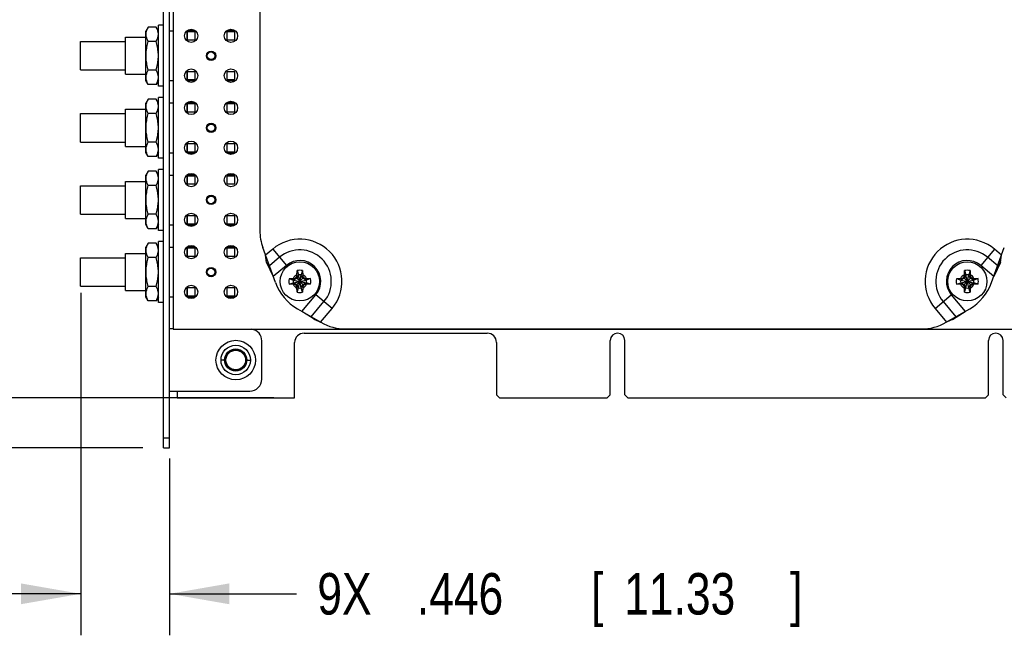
# Model space of a CAD drawing. Header units: inches. Extents: x 0.2 to 16.8, y 0.1 to 10.8.
# Tile 6 of 21: x 5.9 to 8.9, y 3.3 to 5.1. Entities that reach past the tile are written whole.
import ezdxf

# ---------------------------------------------------------------- set-up
doc = ezdxf.new("R2010")
doc.units = ezdxf.units.IN
doc.header["$LTSCALE"] = 0.935
doc.header["$MEASUREMENT"] = 0
doc.layers.get('0').update_dxf_attribs({"linetype": 'CONTINUOUS'})
doc.layers.add('DIMENSIONS', color=7, linetype='CONTINUOUS')
doc.styles.get("Standard").update_dxf_attribs({"font": 'txt', "width": 0.8})
doc.dimstyles.new('DIMSTYLE_2', dxfattribs={"dimtxt": 0.125, "dimasz": 0.18, "dimexe": 0.18, "dimexo": 0.0625, "dimgap": 0.09, "dimtad": 0, "dimtih": 1, "dimtoh": 1, "dimdec": 3, "dimlfac": 1.666667, "dimzin": 4, "dimdsep": 46, "dimtxsty": 'STANDARD', "dimblk": '_FILLED', "dimblk1": '_FILLED', "dimblk2": '_FILLED', "dimcen": 0.09, "dimadec": 0, "dimazin": 0, "dimtp": 0.001, "dimtm": 0.001, "dimtfac": 1, "dimtdec": 3, "dimtofl": 0, "dimtmove": 0, "dimatfit": 3, "dimldrblk": '_FILLED', "dimfxl": 1, "dimtolj": 1, "dimtzin": 4, "dimarcsym": 0})

# ---------------------------------------------------------------- blocks, each defined once
blk = doc.blocks.new('_FILLED')
at = {"color": 0, "linetype": 'BYBLOCK'}
blk.add_solid([(0, 0), (-1, 0.174), (-1, -0.174)], dxfattribs=at)
blk = doc.blocks.new('*D15')
at = {"layer": 'DIMENSIONS', "color": 2, "linetype": 'CONTINUOUS'}
for p, q in [((6.0923, 4.2965), (6.0923, 3.2645)), ((6.3599, 3.7973), (6.3599, 3.2645)), ((6.0923, 3.3895), (5.7323, 3.3895)), ((6.3599, 3.3895), (6.7431, 3.3895))]:
    blk.add_line(p, q, dxfattribs=at)
at = {"layer": 'DIMENSIONS', "color": 2, "linetype": 'CONTINUOUS', "xscale": 0.18, "yscale": 0.18, "zscale": 0.18}
blk.add_blockref('_FILLED', (6.0923, 3.3895), dxfattribs=at)
at = {"layer": 'DIMENSIONS', "color": 2, "linetype": 'CONTINUOUS', "xscale": 0.18, "yscale": 0.18, "zscale": 0.18, "rotation": 180}
blk.add_blockref('_FILLED', (6.3599, 3.3895), dxfattribs=at)
at = {"layer": 'DIMENSIONS', "color": 2, "linetype": 'CONTINUOUS', "width": 0.8}
for s, p in [('9X ', (6.8056, 3.327)), ('.446', (7.1056, 3.327)), ('[', (7.6306, 3.327)), ('11.33', (7.7306, 3.327)), (']', (8.2306, 3.327))]:
    blk.add_text(s, height=0.125, dxfattribs=at).set_placement(p)
blk = doc.blocks.new('*D16')
at = {"layer": 'DIMENSIONS', "color": 2, "linetype": 'CONTINUOUS'}
for p, q in [((5.8264, 6.9423), (5.6896, 6.9423)), ((5.8264, 6.4962), (5.8264, 6.9423)), ((6.6382, 6.4962), (5.7014, 6.4962)), ((6.6748, 3.9798), (5.7014, 3.9798)), ((5.8264, 3.9798), (5.8264, 3.6198))]:
    blk.add_line(p, q, dxfattribs=at)
at = {"layer": 'DIMENSIONS', "color": 2, "linetype": 'CONTINUOUS', "xscale": 0.18, "yscale": 0.18, "zscale": 0.18}
for p, rotation in [((5.8264, 6.4962), 270), ((5.8264, 3.9798), 90)]:
    blk.add_blockref('_FILLED', p, dxfattribs=dict(at, rotation=rotation))
at = {"layer": 'DIMENSIONS', "color": 2, "linetype": 'CONTINUOUS', "width": 0.8}
for s, p in [('4.194', (4.2021, 6.8798)), ('[', (4.8271, 6.8798)), ('106.53', (4.9271, 6.8798)), (']', (5.5271, 6.8798))]:
    blk.add_text(s, height=0.125, dxfattribs=at).set_placement(p)
blk = doc.blocks.new('*D17')
at = {"layer": 'DIMENSIONS', "color": 2, "linetype": 'CONTINUOUS'}
for p, q in [((5.5808, 6.7434), (5.3882, 6.7434)), ((5.5808, 6.3678), (5.5808, 6.7434)), ((6.0574, 6.3678), (5.4558, 6.3678)), ((6.2794, 3.8298), (5.4558, 3.8298)), ((5.5808, 3.8298), (5.5808, 3.4698))]:
    blk.add_line(p, q, dxfattribs=at)
at = {"layer": 'DIMENSIONS', "color": 2, "linetype": 'CONTINUOUS', "xscale": 0.18, "yscale": 0.18, "zscale": 0.18}
for p, rotation in [((5.5808, 6.3678), 270), ((5.5808, 3.8298), 90)]:
    blk.add_blockref('_FILLED', p, dxfattribs=dict(at, rotation=rotation))
at = {"layer": 'DIMENSIONS', "color": 2, "linetype": 'CONTINUOUS', "width": 0.8}
for s, p in [('4.230', (3.9007, 6.6809)), ('[', (4.5257, 6.6809)), ('107.44', (4.6257, 6.6809)), (']', (5.2257, 6.6809))]:
    blk.add_text(s, height=0.125, dxfattribs=at).set_placement(p)

msp = doc.modelspace()

# ---------------------------------------------------------------- linework, layer by layer
at = {"color": 7, "linetype": 'CONTINUOUS'}
for p, q in [((6.37067, 6.42903), (6.37067, 4.18683)), ((6.35987, 3.82983), (6.35987, 6.32583)), ((6.29612, 5.09724), (6.28907, 5.08503)), ((6.28907, 4.93623), (6.28907, 5.08503)), ((6.31983, 5.09724), (6.29612, 5.09724)), ((6.32687, 5.08503), (6.31983, 5.09724)), ((6.32687, 4.91883), (6.32687, 5.10243)), ((6.34187, 5.10243), (6.32687, 5.10243)), ((6.35987, 5.08563), (6.37067, 5.08563)), ((6.41267, 5.08563), (6.41267, 5.05534)), ((6.43831, 5.08563), (6.41267, 5.08563)), ((6.41327, 5.08263), (6.41327, 5.05863)), ((6.43727, 5.08263), (6.41327, 5.08263)), ((6.43727, 5.05863), (6.43727, 5.08263)), ((6.55831, 5.08563), (6.53224, 5.08563)), ((6.53327, 5.08263), (6.53327, 5.05863)), ((6.55727, 5.08263), (6.53327, 5.08263)), ((6.55727, 5.05863), (6.55727, 5.08263)), ((6.09227, 4.96773), (6.09227, 5.05353)), ((6.09227, 5.05353), (6.22727, 5.05353)), ((6.22727, 4.95483), (6.22727, 5.06643)), ((6.22727, 5.06643), (6.28907, 5.06643)), ((6.31983, 5.05393), (6.29612, 5.05393)), ((6.41327, 5.05863), (6.43727, 5.05863)), ((6.53327, 5.05863), (6.55727, 5.05863)), ((6.09227, 4.96773), (6.22727, 4.96773)), ((6.31983, 4.96733), (6.29612, 4.96733)), ((6.41267, 4.96592), (6.41267, 4.93563)), ((6.41327, 4.96263), (6.41327, 4.93863)), ((6.43727, 4.96263), (6.41327, 4.96263)), ((6.43727, 4.93863), (6.43727, 4.96263)), ((6.53327, 4.96263), (6.53327, 4.93863)), ((6.55727, 4.96263), (6.53327, 4.96263)), ((6.55727, 4.93863), (6.55727, 4.96263)), ((6.22727, 4.95483), (6.28907, 4.95483)), ((6.29612, 4.92403), (6.28907, 4.93623)), ((6.32687, 4.93623), (6.31983, 4.92403)), ((6.35987, 4.93563), (6.37067, 4.93563)), ((6.41267, 4.93563), (6.43831, 4.93563)), ((6.41327, 4.93863), (6.43727, 4.93863)), ((6.53224, 4.93563), (6.55831, 4.93563)), ((6.53327, 4.93863), (6.55727, 4.93863)), ((6.31983, 4.92403), (6.29612, 4.92403)), ((6.34187, 4.91883), (6.32687, 4.91883)), ((6.29612, 4.88004), (6.28907, 4.86783)), ((6.28907, 4.71903), (6.28907, 4.86783)), ((6.31983, 4.88004), (6.29612, 4.88004)), ((6.32687, 4.86783), (6.31983, 4.88004)), ((6.32687, 4.70163), (6.32687, 4.88523)), ((6.34187, 4.88523), (6.32687, 4.88523)), ((6.35987, 4.86843), (6.37067, 4.86843)), ((6.41267, 4.86843), (6.41267, 4.83814)), ((6.43831, 4.86843), (6.41267, 4.86843)), ((6.55831, 4.86843), (6.53224, 4.86843)), ((6.22727, 4.73763), (6.22727, 4.84923)), ((6.22727, 4.84923), (6.28907, 4.84923)), ((6.41327, 4.86543), (6.41327, 4.84143)), ((6.43727, 4.86543), (6.41327, 4.86543)), ((6.41327, 4.84143), (6.43727, 4.84143)), ((6.43727, 4.84143), (6.43727, 4.86543)), ((6.53327, 4.86543), (6.53327, 4.84143)), ((6.55727, 4.86543), (6.53327, 4.86543)), ((6.53327, 4.84143), (6.55727, 4.84143)), ((6.55727, 4.84143), (6.55727, 4.86543)), ((6.09227, 4.75053), (6.09227, 4.83633)), ((6.09227, 4.83633), (6.22727, 4.83633)), ((6.31983, 4.83673), (6.29612, 4.83673)), ((6.09227, 4.75053), (6.22727, 4.75053)), ((6.31983, 4.75013), (6.29612, 4.75013)), ((6.41267, 4.74872), (6.41267, 4.71843)), ((6.22727, 4.73763), (6.28907, 4.73763)), ((6.29612, 4.70683), (6.28907, 4.71903)), ((6.32687, 4.71903), (6.31983, 4.70683)), ((6.41327, 4.74543), (6.41327, 4.72143)), ((6.43727, 4.74543), (6.41327, 4.74543)), ((6.41327, 4.72143), (6.43727, 4.72143)), ((6.43727, 4.72143), (6.43727, 4.74543)), ((6.53327, 4.74543), (6.53327, 4.72143)), ((6.55727, 4.74543), (6.53327, 4.74543)), ((6.53327, 4.72143), (6.55727, 4.72143)), ((6.55727, 4.72143), (6.55727, 4.74543)), ((6.31983, 4.70683), (6.29612, 4.70683)), ((6.34187, 4.70163), (6.32687, 4.70163)), ((6.35987, 4.71843), (6.37067, 4.71843)), ((6.41267, 4.71843), (6.43831, 4.71843)), ((6.53224, 4.71843), (6.55831, 4.71843)), ((6.29612, 4.66284), (6.28907, 4.65063)), ((6.31983, 4.66284), (6.29612, 4.66284)), ((6.32687, 4.65063), (6.31983, 4.66284)), ((6.32687, 4.48443), (6.32687, 4.66803)), ((6.34187, 4.66803), (6.32687, 4.66803)), ((6.22727, 4.52043), (6.22727, 4.63203)), ((6.22727, 4.63203), (6.28907, 4.63203)), ((6.28907, 4.50183), (6.28907, 4.65063)), ((6.35987, 4.65123), (6.37067, 4.65123)), ((6.41267, 4.65123), (6.41267, 4.62094)), ((6.43831, 4.65123), (6.41267, 4.65123)), ((6.41327, 4.64823), (6.41327, 4.62423)), ((6.43727, 4.64823), (6.41327, 4.64823)), ((6.43727, 4.62423), (6.43727, 4.64823)), ((6.55831, 4.65123), (6.53224, 4.65123)), ((6.53327, 4.64823), (6.53327, 4.62423)), ((6.55727, 4.64823), (6.53327, 4.64823)), ((6.55727, 4.62423), (6.55727, 4.64823)), ((6.09227, 4.53333), (6.09227, 4.61913)), ((6.09227, 4.61913), (6.22727, 4.61913)), ((6.31983, 4.61953), (6.29612, 4.61953)), ((6.41327, 4.62423), (6.43727, 4.62423)), ((6.53327, 4.62423), (6.55727, 4.62423)), ((6.09227, 4.53333), (6.22727, 4.53333)), ((6.22727, 4.52043), (6.28907, 4.52043)), ((6.31983, 4.53293), (6.29612, 4.53293)), ((6.41267, 4.53152), (6.41267, 4.50123)), ((6.41327, 4.52823), (6.41327, 4.50423)), ((6.43727, 4.52823), (6.41327, 4.52823)), ((6.43727, 4.50423), (6.43727, 4.52823)), ((6.53327, 4.52823), (6.53327, 4.50423)), ((6.55727, 4.52823), (6.53327, 4.52823)), ((6.55727, 4.50423), (6.55727, 4.52823)), ((6.29612, 4.48963), (6.28907, 4.50183)), ((6.31983, 4.48963), (6.29612, 4.48963)), ((6.32687, 4.50183), (6.31983, 4.48963)), ((6.34187, 4.48443), (6.32687, 4.48443)), ((6.35987, 4.50123), (6.37067, 4.50123)), ((6.41267, 4.50123), (6.43831, 4.50123)), ((6.41327, 4.50423), (6.43727, 4.50423)), ((6.53224, 4.50123), (6.55831, 4.50123)), ((6.53327, 4.50423), (6.55727, 4.50423)), ((6.29612, 4.44564), (6.28907, 4.43343)), ((6.28907, 4.28463), (6.28907, 4.43343)), ((6.31983, 4.44564), (6.29612, 4.44564)), ((6.32687, 4.43343), (6.31983, 4.44564)), ((6.32687, 4.26723), (6.32687, 4.45083)), ((6.34187, 4.45083), (6.32687, 4.45083)), ((6.35987, 4.43403), (6.37067, 4.43403)), ((6.41267, 4.43403), (6.41267, 4.40374)), ((6.43831, 4.43403), (6.41267, 4.43403)), ((6.41327, 4.43103), (6.41327, 4.40703)), ((6.43727, 4.43103), (6.41327, 4.43103)), ((6.43727, 4.40703), (6.43727, 4.43103)), ((6.55831, 4.43403), (6.53224, 4.43403)), ((6.53327, 4.43103), (6.53327, 4.40703)), ((6.55727, 4.43103), (6.53327, 4.43103)), ((6.55727, 4.40703), (6.55727, 4.43103)), ((6.09227, 4.31613), (6.09227, 4.40193)), ((6.09227, 4.40193), (6.22727, 4.40193)), ((6.22727, 4.30323), (6.22727, 4.41483)), ((6.22727, 4.41483), (6.28907, 4.41483)), ((6.31983, 4.40233), (6.29612, 4.40233)), ((6.41327, 4.40703), (6.43727, 4.40703)), ((6.53327, 4.40703), (6.55727, 4.40703)), ((6.65264, 4.38814), (6.64956, 4.40992)), ((8.8649, 4.38814), (8.86798, 4.40992)), ((6.65264, 4.38814), (6.67285, 4.34593)), ((6.66121, 4.37793), (6.65264, 4.38814)), ((6.74469, 4.36319), (6.74874, 4.3506)), ((6.76105, 4.36319), (6.757, 4.3506)), ((8.75649, 4.36319), (8.76054, 4.3506)), ((8.77285, 4.36319), (8.7688, 4.3506)), ((8.8649, 4.38814), (8.84469, 4.34593)), ((8.85633, 4.37793), (8.8649, 4.38814)), ((6.72052, 4.33901), (6.7331, 4.33497)), ((6.7331, 4.33497), (6.77264, 4.3267)), ((6.73476, 4.33497), (6.7331, 4.33497)), ((6.7331, 4.3267), (6.77264, 4.33497)), ((6.74362, 4.34008), (6.73476, 4.33497)), ((6.73476, 4.33497), (6.73705, 4.33966)), ((6.73476, 4.33497), (6.77099, 4.3267)), ((6.73476, 4.3267), (6.77099, 4.33497)), ((6.74146, 4.34224), (6.76428, 4.31942)), ((6.74146, 4.31942), (6.76428, 4.34224)), ((6.74874, 4.34895), (6.74362, 4.34008)), ((6.74404, 4.34665), (6.74874, 4.34895)), ((6.74874, 4.3506), (6.74874, 4.34895)), ((6.757, 4.31106), (6.74874, 4.3506)), ((6.74874, 4.31106), (6.757, 4.3506)), ((6.757, 4.31272), (6.74874, 4.34895)), ((6.74874, 4.31272), (6.757, 4.34895)), ((6.757, 4.34895), (6.757, 4.3506)), ((6.76212, 4.34008), (6.757, 4.34895)), ((6.757, 4.34895), (6.7617, 4.34665)), ((6.77099, 4.33497), (6.76212, 4.34008)), ((6.76869, 4.33966), (6.77099, 4.33497)), ((6.77264, 4.33497), (6.77099, 4.33497)), ((6.78523, 4.33901), (6.77264, 4.33497)), ((8.73232, 4.33901), (8.7449, 4.33497)), ((8.7449, 4.33497), (8.78444, 4.3267)), ((8.74656, 4.33497), (8.7449, 4.33497)), ((8.7449, 4.3267), (8.78444, 4.33497)), ((8.75542, 4.34008), (8.74656, 4.33497)), ((8.74656, 4.33497), (8.74885, 4.33966)), ((8.74656, 4.33497), (8.78279, 4.3267)), ((8.74656, 4.3267), (8.78279, 4.33497)), ((8.75326, 4.34224), (8.77608, 4.31942)), ((8.75326, 4.31942), (8.77608, 4.34224)), ((8.76054, 4.34895), (8.75542, 4.34008)), ((8.75584, 4.34665), (8.76054, 4.34895)), ((8.7688, 4.31106), (8.76054, 4.3506)), ((8.76054, 4.3506), (8.76054, 4.34895)), ((8.76054, 4.31106), (8.7688, 4.3506)), ((8.7688, 4.31272), (8.76054, 4.34895)), ((8.76054, 4.31272), (8.7688, 4.34895)), ((8.7688, 4.34895), (8.7688, 4.3506)), ((8.77392, 4.34008), (8.7688, 4.34895)), ((8.7688, 4.34895), (8.7735, 4.34665)), ((8.78279, 4.33497), (8.77392, 4.34008)), ((8.78049, 4.33966), (8.78279, 4.33497)), ((8.78444, 4.33497), (8.78279, 4.33497)), ((8.79703, 4.33901), (8.78444, 4.33497)), ((6.09227, 4.31613), (6.22727, 4.31613)), ((6.22727, 4.30323), (6.28907, 4.30323)), ((6.31983, 4.31573), (6.29612, 4.31573)), ((6.41267, 4.31432), (6.41267, 4.28403)), ((6.41327, 4.31103), (6.41327, 4.28703)), ((6.43727, 4.31103), (6.41327, 4.31103)), ((6.43727, 4.28703), (6.43727, 4.31103)), ((6.53327, 4.31103), (6.53327, 4.28703)), ((6.55727, 4.31103), (6.53327, 4.31103)), ((6.55727, 4.28703), (6.55727, 4.31103)), ((6.72052, 4.32265), (6.7331, 4.3267)), ((6.7331, 4.3267), (6.73476, 4.3267)), ((6.73705, 4.322), (6.73476, 4.3267)), ((6.73476, 4.3267), (6.74362, 4.32158)), ((6.74362, 4.32158), (6.74874, 4.31272)), ((6.74874, 4.31272), (6.74404, 4.31501)), ((6.74469, 4.29848), (6.74874, 4.31106)), ((6.74874, 4.31272), (6.74874, 4.31106)), ((6.757, 4.31272), (6.76212, 4.32158)), ((6.7617, 4.31501), (6.757, 4.31272)), ((6.757, 4.31106), (6.757, 4.31272)), ((6.76105, 4.29848), (6.757, 4.31106)), ((6.76212, 4.32158), (6.77099, 4.3267)), ((6.76869, 4.322), (6.77099, 4.3267)), ((6.77099, 4.3267), (6.77264, 4.3267)), ((6.78523, 4.32265), (6.77264, 4.3267)), ((8.73232, 4.32265), (8.7449, 4.3267)), ((8.7449, 4.3267), (8.74656, 4.3267)), ((8.74656, 4.3267), (8.75542, 4.32158)), ((8.74885, 4.322), (8.74656, 4.3267)), ((8.75542, 4.32158), (8.76054, 4.31272)), ((8.76054, 4.31272), (8.75584, 4.31501)), ((8.75649, 4.29848), (8.76054, 4.31106)), ((8.76054, 4.31272), (8.76054, 4.31106)), ((8.7688, 4.31272), (8.77392, 4.32158)), ((8.7735, 4.31501), (8.7688, 4.31272)), ((8.7688, 4.31106), (8.7688, 4.31272)), ((8.77285, 4.29848), (8.7688, 4.31106)), ((8.77392, 4.32158), (8.78279, 4.3267)), ((8.78049, 4.322), (8.78279, 4.3267)), ((8.78279, 4.3267), (8.78444, 4.3267)), ((8.79703, 4.32265), (8.78444, 4.3267)), ((6.29612, 4.27243), (6.28907, 4.28463)), ((6.32687, 4.28463), (6.31983, 4.27243)), ((6.35987, 4.28403), (6.37067, 4.28403)), ((6.41267, 4.28403), (6.43831, 4.28403)), ((6.41327, 4.28703), (6.43727, 4.28703)), ((6.53224, 4.28403), (6.55831, 4.28403)), ((6.53327, 4.28703), (6.55727, 4.28703)), ((6.31983, 4.27243), (6.29612, 4.27243)), ((6.34187, 4.26723), (6.32687, 4.26723)), ((6.79768, 4.2157), (6.75933, 4.24052)), ((6.78746, 4.22427), (6.79768, 4.2157)), ((6.79768, 4.2157), (6.8156, 4.20803)), ((8.71987, 4.2157), (8.70194, 4.20803)), ((8.71987, 4.2157), (8.75821, 4.24052)), ((8.73008, 4.22427), (8.71987, 4.2157)), ((6.37067, 4.18743), (6.35987, 4.18743)), ((6.37067, 4.18683), (9.91067, 4.18683)), ((6.76547, 4.17483), (7.31747, 4.17483)), ((6.63827, 4.03623), (6.63827, 4.15143)), ((6.73727, 3.97983), (6.73727, 4.14663)), ((7.34567, 4.14663), (7.34567, 3.98883)), ((7.68857, 3.98883), (7.68857, 4.15293)), ((7.73237, 3.98883), (7.73237, 4.15293)), ((8.82857, 3.98883), (8.82857, 4.15293)), ((8.87237, 3.98883), (8.87237, 4.15293)), ((6.5263, 4.09383), (6.51527, 4.09383)), ((6.59305, 4.09383), (6.60407, 4.09383)), ((6.35987, 4.00023), (6.60227, 4.00023)), ((6.38267, 4.00023), (6.38267, 3.97983)), ((6.38267, 3.97983), (6.73727, 3.97983)), ((7.35467, 3.97983), (7.34567, 3.98883)), ((7.35467, 3.97983), (7.67957, 3.97983)), ((7.67957, 3.97983), (7.68857, 3.98883)), ((7.74137, 3.97983), (7.73237, 3.98883)), ((7.74137, 3.97983), (8.81957, 3.97983)), ((8.81957, 3.97983), (8.82857, 3.98883)), ((8.88137, 3.97983), (8.87237, 3.98883)), ((6.34187, 3.85983), (6.35987, 3.85983)), ((6.34187, 3.82983), (6.35987, 3.82983))]:
    msp.add_line(p, q, dxfattribs=at)
at = {"color": 3, "linetype": 'CONTINUOUS'}
for p, q in [((6.34187, 3.82983), (6.34187, 6.32583)), ((6.63227, 6.13318), (6.63227, 4.48388)), ((6.67975, 4.32698), (6.64132, 4.43258)), ((6.67124, 4.42811), (6.64956, 4.40992)), ((6.67124, 4.42811), (6.71238, 4.37909)), ((8.8463, 4.42811), (8.80517, 4.37909)), ((8.83779, 4.32698), (8.87622, 4.43258)), ((8.86798, 4.40992), (8.8463, 4.42811)), ((6.69181, 4.4036), (6.66121, 4.37793)), ((8.85633, 4.37793), (8.82573, 4.4036)), ((6.71238, 4.37909), (6.67285, 4.34593)), ((8.84469, 4.34593), (8.80517, 4.37909)), ((6.75933, 4.24052), (6.80113, 4.29034)), ((6.85015, 4.2492), (6.80113, 4.29034)), ((8.66739, 4.2492), (8.71641, 4.29034)), ((8.71641, 4.29034), (8.75821, 4.24052)), ((6.74571, 4.24838), (6.81646, 4.20753)), ((6.78746, 4.22427), (6.82564, 4.26977)), ((6.8156, 4.20803), (6.85015, 4.2492)), ((8.66739, 4.2492), (8.70194, 4.20803)), ((8.6919, 4.26977), (8.73008, 4.22427)), ((8.70108, 4.20753), (8.77184, 4.24838)), ((6.89146, 4.18743), (8.62608, 4.18743))]:
    msp.add_line(p, q, dxfattribs=at)
at = {"color": 7, "linetype": 'CONTINUOUS'}
for centre, radius in [((6.42527, 5.07063), 0.0201), ((6.54527, 5.07063), 0.0201), ((6.48527, 5.01063), 0.0141), ((6.48527, 5.01063), 0.0114), ((6.42527, 4.95063), 0.0201), ((6.54527, 4.95063), 0.0201), ((6.42527, 4.85343), 0.0201), ((6.54527, 4.85343), 0.0201), ((6.48527, 4.79343), 0.0141), ((6.48527, 4.79343), 0.0114), ((6.42527, 4.73343), 0.0201), ((6.54527, 4.73343), 0.0201), ((6.42527, 4.63623), 0.0201), ((6.54527, 4.63623), 0.0201), ((6.48527, 4.57623), 0.0141), ((6.48527, 4.57623), 0.0114), ((6.42527, 4.51623), 0.0201), ((6.54527, 4.51623), 0.0201), ((6.42527, 4.41903), 0.0201), ((6.54527, 4.41903), 0.0201), ((6.48527, 4.35903), 0.0141), ((6.48527, 4.35903), 0.0114), ((6.75287, 4.33083), 0.05906), ((8.76467, 4.33083), 0.05906), ((6.42527, 4.29903), 0.0201), ((6.54527, 4.29903), 0.0201), ((6.55967, 4.09383), 0.0595), ((6.55967, 4.09383), 0.0444), ((6.55967, 4.09383), 0.03189), ((6.55967, 4.09383), 0.02953)]:
    msp.add_circle(centre, radius, dxfattribs=at)
at = {"color": 3, "linetype": 'CONTINUOUS'}
msp.add_circle((6.55967, 4.09383), 0.03338, dxfattribs=at)
for centre, radius, start, end in [((6.78227, 4.48388), 0.15, 180, 200), ((6.75287, 4.33083), 0.12699, 320, 130), ((8.76467, 4.33083), 0.12699, 50, 220), ((6.75287, 4.33083), 0.095, 320, 130), ((8.76467, 4.33083), 0.095, 50, 220), ((6.75287, 4.33083), 0.063, 320, 130), ((8.76467, 4.33083), 0.063, 50, 220), ((6.82071, 4.37829), 0.15, 200, 240), ((8.69684, 4.37829), 0.15, 300, 340), ((6.89146, 4.33743), 0.15, 240, 270), ((8.62608, 4.33743), 0.15, 270, 300)]:
    msp.add_arc(centre, radius, start, end, dxfattribs=at)
at = {"color": 7, "linetype": 'CONTINUOUS'}
for centre, radius, start, end in [((6.75287, 4.33083), 0.03337, 75.81313, 104.18687), ((8.76467, 4.33083), 0.03337, 75.81313, 104.18687), ((6.75287, 4.33083), 0.03337, 165.81313, 194.18687), ((6.75287, 4.33083), 0.0202, 168.18933, 191.81067), ((6.75287, 4.33083), 0.02193, 113.44647, 156.55353), ((6.75287, 4.33083), 0.0202, 78.18933, 101.81067), ((6.75287, 4.33083), 0.02193, 23.44647, 66.55353), ((6.75287, 4.33083), 0.0202, 348.18933, 11.81067), ((6.75287, 4.33083), 0.03337, 345.81313, 14.18687), ((8.76467, 4.33083), 0.03337, 165.81313, 194.18687), ((8.76467, 4.33083), 0.0202, 168.18933, 191.81067), ((8.76467, 4.33083), 0.02193, 113.44647, 156.55353), ((8.76467, 4.33083), 0.0202, 78.18933, 101.81067), ((8.76467, 4.33083), 0.02193, 23.44647, 66.55353), ((8.76467, 4.33083), 0.0202, 348.18933, 11.81067), ((8.76467, 4.33083), 0.03337, 345.81313, 14.18687), ((6.75287, 4.33083), 0.02193, 203.44647, 246.55353), ((6.75287, 4.33083), 0.0202, 258.18933, 281.81067), ((6.75287, 4.33083), 0.02193, 293.44647, 336.55353), ((8.76467, 4.33083), 0.02193, 203.44647, 246.55353), ((8.76467, 4.33083), 0.0202, 258.18933, 281.81067), ((8.76467, 4.33083), 0.02193, 293.44647, 336.55353), ((6.75287, 4.33083), 0.03337, 255.81313, 284.18687), ((8.76467, 4.33083), 0.03337, 255.81313, 284.18687), ((6.60227, 4.15143), 0.036, 0, 80.23246), ((6.76547, 4.14663), 0.0282, 90, 180), ((7.31747, 4.14663), 0.0282, 0, 90), ((7.71047, 4.15293), 0.0219, 0, 180), ((8.85047, 4.15293), 0.0219, 0, 180), ((6.60227, 4.03623), 0.036, 270, 360)]:
    msp.add_arc(centre, radius, start, end, dxfattribs=at)
for points, knots in [([(6.29612, 5.05393), (6.2953, 5.05534), (6.2938, 5.05815), (6.29191, 5.06246), (6.2905, 5.0668), (6.28962, 5.07118), (6.28932, 5.07559), (6.28962, 5.07999), (6.2905, 5.08437), (6.29191, 5.08871), (6.2938, 5.09302), (6.2953, 5.09583), (6.29612, 5.09724)], [0, 0, 0, 0, 0.1064577, 0.2084629, 0.30747, 0.4043311, 0.5, 0.5956689, 0.69253, 0.7915371, 0.8935423, 1, 1, 1, 1]), ([(6.31983, 5.05393), (6.32064, 5.05534), (6.32215, 5.05815), (6.32403, 5.06246), (6.32544, 5.0668), (6.32632, 5.07118), (6.32662, 5.07559), (6.32632, 5.07999), (6.32544, 5.08437), (6.32403, 5.08871), (6.32215, 5.09302), (6.32064, 5.09583), (6.31983, 5.09724)], [0, 0, 0, 0, 0.1064577, 0.2084629, 0.30747, 0.4043311, 0.5, 0.5956689, 0.69253, 0.7915371, 0.8935423, 1, 1, 1, 1]), ([(6.29612, 4.96733), (6.29529, 4.97019), (6.29377, 4.97589), (6.29189, 4.98451), (6.29049, 4.99316), (6.28962, 5.00188), (6.28932, 5.01063), (6.28962, 5.01939), (6.29049, 5.02811), (6.29189, 5.03676), (6.29377, 5.04538), (6.29529, 5.05108), (6.29612, 5.05393)], [0, 0, 0, 0, 0.101415, 0.2012875, 0.3008391, 0.4004023, 0.5, 0.5995977, 0.6991609, 0.7987125, 0.898585, 1, 1, 1, 1]), ([(6.31983, 4.96733), (6.32065, 4.97019), (6.32217, 4.97589), (6.32405, 4.98451), (6.32545, 4.99316), (6.32633, 5.00188), (6.32662, 5.01063), (6.32633, 5.01939), (6.32545, 5.02811), (6.32405, 5.03676), (6.32217, 5.04538), (6.32065, 5.05108), (6.31983, 5.05393)], [0, 0, 0, 0, 0.101415, 0.2012875, 0.3008391, 0.4004023, 0.5, 0.5995977, 0.6991609, 0.7987125, 0.898585, 1, 1, 1, 1]), ([(6.29612, 4.92403), (6.2953, 4.92544), (6.2938, 4.92825), (6.29191, 4.93256), (6.2905, 4.9369), (6.28962, 4.94127), (6.28932, 4.94568), (6.28962, 4.95009), (6.2905, 4.95447), (6.29191, 4.9588), (6.2938, 4.96311), (6.2953, 4.96592), (6.29612, 4.96733)], [0, 0, 0, 0, 0.1064577, 0.2084629, 0.30747, 0.4043311, 0.5, 0.5956689, 0.69253, 0.7915371, 0.8935423, 1, 1, 1, 1]), ([(6.31983, 4.92403), (6.32064, 4.92544), (6.32215, 4.92825), (6.32403, 4.93256), (6.32544, 4.9369), (6.32632, 4.94127), (6.32662, 4.94568), (6.32632, 4.95009), (6.32544, 4.95447), (6.32403, 4.9588), (6.32215, 4.96311), (6.32064, 4.96592), (6.31983, 4.96733)], [0, 0, 0, 0, 0.1064577, 0.2084629, 0.30747, 0.4043311, 0.5, 0.5956689, 0.69253, 0.7915371, 0.8935423, 1, 1, 1, 1]), ([(6.29612, 4.83673), (6.2953, 4.83814), (6.2938, 4.84095), (6.29191, 4.84526), (6.2905, 4.8496), (6.28962, 4.85398), (6.28932, 4.85839), (6.28962, 4.86279), (6.2905, 4.86717), (6.29191, 4.87151), (6.2938, 4.87582), (6.2953, 4.87863), (6.29612, 4.88004)], [0, 0, 0, 0, 0.1064577, 0.2084629, 0.30747, 0.4043311, 0.5, 0.5956689, 0.69253, 0.7915371, 0.8935423, 1, 1, 1, 1]), ([(6.31983, 4.83673), (6.32064, 4.83814), (6.32215, 4.84095), (6.32403, 4.84526), (6.32544, 4.8496), (6.32632, 4.85398), (6.32662, 4.85839), (6.32632, 4.86279), (6.32544, 4.86717), (6.32403, 4.87151), (6.32215, 4.87582), (6.32064, 4.87863), (6.31983, 4.88004)], [0, 0, 0, 0, 0.1064577, 0.2084629, 0.30747, 0.4043311, 0.5, 0.5956689, 0.69253, 0.7915371, 0.8935423, 1, 1, 1, 1]), ([(6.29612, 4.75013), (6.29529, 4.75299), (6.29377, 4.75869), (6.29189, 4.76731), (6.29049, 4.77596), (6.28962, 4.78468), (6.28932, 4.79343), (6.28962, 4.80219), (6.29049, 4.81091), (6.29189, 4.81956), (6.29377, 4.82818), (6.29529, 4.83388), (6.29612, 4.83673)], [0, 0, 0, 0, 0.101415, 0.2012875, 0.3008391, 0.4004023, 0.5, 0.5995977, 0.6991609, 0.7987125, 0.898585, 1, 1, 1, 1]), ([(6.31983, 4.75013), (6.32065, 4.75299), (6.32217, 4.75869), (6.32405, 4.76731), (6.32545, 4.77596), (6.32633, 4.78468), (6.32662, 4.79343), (6.32633, 4.80219), (6.32545, 4.81091), (6.32405, 4.81956), (6.32217, 4.82818), (6.32065, 4.83388), (6.31983, 4.83673)], [0, 0, 0, 0, 0.101415, 0.2012875, 0.3008391, 0.4004023, 0.5, 0.5995977, 0.6991609, 0.7987125, 0.898585, 1, 1, 1, 1]), ([(6.29612, 4.70683), (6.2953, 4.70824), (6.2938, 4.71105), (6.29191, 4.71536), (6.2905, 4.7197), (6.28962, 4.72407), (6.28932, 4.72848), (6.28962, 4.73289), (6.2905, 4.73727), (6.29191, 4.7416), (6.2938, 4.74591), (6.2953, 4.74872), (6.29612, 4.75013)], [0, 0, 0, 0, 0.1064577, 0.2084629, 0.30747, 0.4043311, 0.5, 0.5956689, 0.69253, 0.7915371, 0.8935423, 1, 1, 1, 1]), ([(6.31983, 4.70683), (6.32064, 4.70824), (6.32215, 4.71105), (6.32403, 4.71536), (6.32544, 4.7197), (6.32632, 4.72407), (6.32662, 4.72848), (6.32632, 4.73289), (6.32544, 4.73727), (6.32403, 4.7416), (6.32215, 4.74591), (6.32064, 4.74872), (6.31983, 4.75013)], [0, 0, 0, 0, 0.1064577, 0.2084629, 0.30747, 0.4043311, 0.5, 0.5956689, 0.69253, 0.7915371, 0.8935423, 1, 1, 1, 1]), ([(6.29612, 4.61953), (6.2953, 4.62094), (6.2938, 4.62375), (6.29191, 4.62806), (6.2905, 4.6324), (6.28962, 4.63678), (6.28932, 4.64119), (6.28962, 4.64559), (6.2905, 4.64997), (6.29191, 4.65431), (6.2938, 4.65862), (6.2953, 4.66143), (6.29612, 4.66284)], [0, 0, 0, 0, 0.1064577, 0.2084629, 0.30747, 0.4043311, 0.5, 0.5956689, 0.69253, 0.7915371, 0.8935423, 1, 1, 1, 1]), ([(6.31983, 4.61953), (6.32064, 4.62094), (6.32215, 4.62375), (6.32403, 4.62806), (6.32544, 4.6324), (6.32632, 4.63678), (6.32662, 4.64119), (6.32632, 4.64559), (6.32544, 4.64997), (6.32403, 4.65431), (6.32215, 4.65862), (6.32064, 4.66143), (6.31983, 4.66284)], [0, 0, 0, 0, 0.1064577, 0.2084629, 0.30747, 0.4043311, 0.5, 0.5956689, 0.69253, 0.7915371, 0.8935423, 1, 1, 1, 1]), ([(6.29612, 4.53293), (6.29529, 4.53579), (6.29377, 4.54149), (6.29189, 4.55011), (6.29049, 4.55876), (6.28962, 4.56748), (6.28932, 4.57623), (6.28962, 4.58499), (6.29049, 4.59371), (6.29189, 4.60236), (6.29377, 4.61098), (6.29529, 4.61668), (6.29612, 4.61953)], [0, 0, 0, 0, 0.101415, 0.2012875, 0.3008391, 0.4004023, 0.5, 0.5995977, 0.6991609, 0.7987125, 0.898585, 1, 1, 1, 1]), ([(6.31983, 4.53293), (6.32065, 4.53579), (6.32217, 4.54149), (6.32405, 4.55011), (6.32545, 4.55876), (6.32633, 4.56748), (6.32662, 4.57623), (6.32633, 4.58499), (6.32545, 4.59371), (6.32405, 4.60236), (6.32217, 4.61098), (6.32065, 4.61668), (6.31983, 4.61953)], [0, 0, 0, 0, 0.101415, 0.2012875, 0.3008391, 0.4004023, 0.5, 0.5995977, 0.6991609, 0.7987125, 0.898585, 1, 1, 1, 1]), ([(6.29612, 4.48963), (6.2953, 4.49104), (6.2938, 4.49385), (6.29191, 4.49816), (6.2905, 4.5025), (6.28962, 4.50687), (6.28932, 4.51128), (6.28962, 4.51569), (6.2905, 4.52007), (6.29191, 4.5244), (6.2938, 4.52871), (6.2953, 4.53152), (6.29612, 4.53293)], [0, 0, 0, 0, 0.1064577, 0.2084629, 0.30747, 0.4043311, 0.5, 0.5956689, 0.69253, 0.7915371, 0.8935423, 1, 1, 1, 1]), ([(6.31983, 4.48963), (6.32064, 4.49104), (6.32215, 4.49385), (6.32403, 4.49816), (6.32544, 4.5025), (6.32632, 4.50687), (6.32662, 4.51128), (6.32632, 4.51569), (6.32544, 4.52007), (6.32403, 4.5244), (6.32215, 4.52871), (6.32064, 4.53152), (6.31983, 4.53293)], [0, 0, 0, 0, 0.1064577, 0.2084629, 0.30747, 0.4043311, 0.5, 0.5956689, 0.69253, 0.7915371, 0.8935423, 1, 1, 1, 1]), ([(6.29612, 4.40233), (6.2953, 4.40374), (6.2938, 4.40655), (6.29191, 4.41086), (6.2905, 4.4152), (6.28962, 4.41958), (6.28932, 4.42399), (6.28962, 4.42839), (6.2905, 4.43277), (6.29191, 4.43711), (6.2938, 4.44142), (6.2953, 4.44423), (6.29612, 4.44564)], [0, 0, 0, 0, 0.1064577, 0.2084629, 0.30747, 0.4043311, 0.5, 0.5956689, 0.69253, 0.7915371, 0.8935423, 1, 1, 1, 1]), ([(6.31983, 4.40233), (6.32064, 4.40374), (6.32215, 4.40655), (6.32403, 4.41086), (6.32544, 4.4152), (6.32632, 4.41958), (6.32662, 4.42399), (6.32632, 4.42839), (6.32544, 4.43277), (6.32403, 4.43711), (6.32215, 4.44142), (6.32064, 4.44423), (6.31983, 4.44564)], [0, 0, 0, 0, 0.1064577, 0.2084629, 0.30747, 0.4043311, 0.5, 0.5956689, 0.69253, 0.7915371, 0.8935423, 1, 1, 1, 1]), ([(6.29612, 4.31573), (6.29529, 4.31859), (6.29377, 4.32429), (6.29189, 4.33291), (6.29049, 4.34156), (6.28962, 4.35028), (6.28932, 4.35903), (6.28962, 4.36779), (6.29049, 4.37651), (6.29189, 4.38516), (6.29377, 4.39378), (6.29529, 4.39948), (6.29612, 4.40233)], [0, 0, 0, 0, 0.101415, 0.2012875, 0.3008391, 0.4004023, 0.5, 0.5995977, 0.6991609, 0.7987125, 0.898585, 1, 1, 1, 1]), ([(6.31983, 4.31573), (6.32065, 4.31859), (6.32217, 4.32429), (6.32405, 4.33291), (6.32545, 4.34156), (6.32633, 4.35028), (6.32662, 4.35903), (6.32633, 4.36779), (6.32545, 4.37651), (6.32405, 4.38516), (6.32217, 4.39378), (6.32065, 4.39948), (6.31983, 4.40233)], [0, 0, 0, 0, 0.101415, 0.2012875, 0.3008391, 0.4004023, 0.5, 0.5995977, 0.6991609, 0.7987125, 0.898585, 1, 1, 1, 1]), ([(6.74415, 4.35095), (6.74416, 4.35162), (6.74421, 4.35303), (6.74428, 4.35524), (6.74439, 4.35769), (6.74452, 4.36037), (6.74463, 4.36223), (6.74469, 4.36319)], [0, 0, 0, 0, 0.1641649, 0.3440853, 0.5435825, 0.7641446, 1, 1, 1, 1]), ([(6.76105, 4.36319), (6.76111, 4.36225), (6.76122, 4.36041), (6.76135, 4.35774), (6.76146, 4.35528), (6.76154, 4.35304), (6.76158, 4.35163), (6.7616, 4.35095)], [0, 0, 0, 0, 0.2305807, 0.4514774, 0.653011, 0.8347371, 1, 1, 1, 1]), ([(8.75595, 4.35095), (8.75596, 4.35162), (8.75601, 4.35303), (8.75608, 4.35524), (8.75619, 4.35769), (8.75632, 4.36037), (8.75643, 4.36223), (8.75649, 4.36319)], [0, 0, 0, 0, 0.1641649, 0.3440853, 0.5435825, 0.7641446, 1, 1, 1, 1]), ([(8.77285, 4.36319), (8.77291, 4.36225), (8.77302, 4.36041), (8.77315, 4.35774), (8.77326, 4.35528), (8.77334, 4.35304), (8.77338, 4.35163), (8.7734, 4.35095)], [0, 0, 0, 0, 0.2305807, 0.4514774, 0.653011, 0.8347371, 1, 1, 1, 1]), ([(6.72052, 4.33901), (6.72146, 4.33907), (6.7233, 4.33918), (6.72596, 4.33931), (6.72842, 4.33942), (6.73066, 4.3395), (6.73208, 4.33954), (6.73275, 4.33956)], [0, 0, 0, 0, 0.2305807, 0.4514774, 0.653011, 0.8347371, 1, 1, 1, 1]), ([(6.73275, 4.33956), (6.73327, 4.33957), (6.73427, 4.3396), (6.7357, 4.33963), (6.73661, 4.33965), (6.73705, 4.33966)], [0, 0, 0, 0, 0.3632417, 0.6953915, 1, 1, 1, 1]), ([(6.73705, 4.33966), (6.73742, 4.33988), (6.73816, 4.34031), (6.73926, 4.34096), (6.74036, 4.3416), (6.7411, 4.34203), (6.74146, 4.34224)], [0, 0, 0, 0, 0.2510282, 0.5020071, 0.7519135, 1, 1, 1, 1]), ([(6.74146, 4.34224), (6.74167, 4.34261), (6.7421, 4.34334), (6.74275, 4.34445), (6.74339, 4.34555), (6.74383, 4.34629), (6.74404, 4.34665)], [0, 0, 0, 0, 0.2491761, 0.4995536, 0.750223, 1, 1, 1, 1]), ([(6.74404, 4.34665), (6.74405, 4.34709), (6.74407, 4.348), (6.74411, 4.34943), (6.74413, 4.35043), (6.74415, 4.35095)], [0, 0, 0, 0, 0.3044764, 0.6362029, 1, 1, 1, 1]), ([(6.7616, 4.35095), (6.76161, 4.35043), (6.76164, 4.34943), (6.76167, 4.348), (6.76169, 4.34709), (6.7617, 4.34665)], [0, 0, 0, 0, 0.3632421, 0.6953917, 1, 1, 1, 1]), ([(6.7617, 4.34665), (6.76192, 4.34628), (6.76235, 4.34555), (6.763, 4.34444), (6.76364, 4.34334), (6.76407, 4.34261), (6.76428, 4.34224)], [0, 0, 0, 0, 0.2508912, 0.5018552, 0.7518226, 1, 1, 1, 1]), ([(6.76428, 4.34224), (6.76465, 4.34203), (6.76538, 4.3416), (6.76649, 4.34096), (6.76759, 4.34031), (6.76832, 4.33988), (6.76869, 4.33966)], [0, 0, 0, 0, 0.2490886, 0.4994075, 0.7500914, 1, 1, 1, 1]), ([(6.76869, 4.33966), (6.76913, 4.33965), (6.77004, 4.33963), (6.77147, 4.3396), (6.77247, 4.33957), (6.77299, 4.33956)], [0, 0, 0, 0, 0.3044765, 0.636203, 1, 1, 1, 1]), ([(6.77299, 4.33956), (6.77366, 4.33954), (6.77506, 4.3395), (6.77728, 4.33942), (6.77973, 4.33932), (6.7824, 4.33918), (6.78426, 4.33907), (6.78523, 4.33901)], [0, 0, 0, 0, 0.1641649, 0.3440854, 0.5435825, 0.7641446, 1, 1, 1, 1]), ([(8.73232, 4.33901), (8.73326, 4.33907), (8.7351, 4.33918), (8.73776, 4.33931), (8.74022, 4.33942), (8.74246, 4.3395), (8.74388, 4.33954), (8.74455, 4.33956)], [0, 0, 0, 0, 0.2305807, 0.4514774, 0.653011, 0.8347371, 1, 1, 1, 1]), ([(8.74455, 4.33956), (8.74507, 4.33957), (8.74607, 4.3396), (8.7475, 4.33963), (8.74841, 4.33965), (8.74885, 4.33966)], [0, 0, 0, 0, 0.3632417, 0.6953915, 1, 1, 1, 1]), ([(8.74885, 4.33966), (8.74922, 4.33988), (8.74996, 4.34031), (8.75106, 4.34096), (8.75216, 4.3416), (8.7529, 4.34203), (8.75326, 4.34224)], [0, 0, 0, 0, 0.2510282, 0.5020071, 0.7519135, 1, 1, 1, 1]), ([(8.75326, 4.34224), (8.75347, 4.34261), (8.7539, 4.34334), (8.75455, 4.34445), (8.75519, 4.34555), (8.75563, 4.34629), (8.75584, 4.34665)], [0, 0, 0, 0, 0.2491761, 0.4995536, 0.750223, 1, 1, 1, 1]), ([(8.75584, 4.34665), (8.75585, 4.34709), (8.75587, 4.348), (8.75591, 4.34943), (8.75593, 4.35043), (8.75595, 4.35095)], [0, 0, 0, 0, 0.3044764, 0.6362029, 1, 1, 1, 1]), ([(8.7734, 4.35095), (8.77341, 4.35043), (8.77344, 4.34943), (8.77347, 4.348), (8.77349, 4.34709), (8.7735, 4.34665)], [0, 0, 0, 0, 0.3632421, 0.6953917, 1, 1, 1, 1]), ([(8.7735, 4.34665), (8.77372, 4.34628), (8.77415, 4.34555), (8.7748, 4.34444), (8.77544, 4.34334), (8.77587, 4.34261), (8.77608, 4.34224)], [0, 0, 0, 0, 0.2508912, 0.5018552, 0.7518226, 1, 1, 1, 1]), ([(8.77608, 4.34224), (8.77645, 4.34203), (8.77718, 4.3416), (8.77829, 4.34096), (8.77939, 4.34031), (8.78012, 4.33988), (8.78049, 4.33966)], [0, 0, 0, 0, 0.2490886, 0.4994075, 0.7500914, 1, 1, 1, 1]), ([(8.78049, 4.33966), (8.78093, 4.33965), (8.78184, 4.33963), (8.78327, 4.3396), (8.78427, 4.33957), (8.78479, 4.33956)], [0, 0, 0, 0, 0.3044765, 0.636203, 1, 1, 1, 1]), ([(8.78479, 4.33956), (8.78546, 4.33954), (8.78686, 4.3395), (8.78908, 4.33942), (8.79153, 4.33932), (8.7942, 4.33918), (8.79606, 4.33907), (8.79703, 4.33901)], [0, 0, 0, 0, 0.1641649, 0.3440854, 0.5435825, 0.7641446, 1, 1, 1, 1]), ([(6.29612, 4.27243), (6.2953, 4.27384), (6.2938, 4.27665), (6.29191, 4.28096), (6.2905, 4.2853), (6.28962, 4.28967), (6.28932, 4.29408), (6.28962, 4.29849), (6.2905, 4.30287), (6.29191, 4.3072), (6.2938, 4.31151), (6.2953, 4.31432), (6.29612, 4.31573)], [0, 0, 0, 0, 0.1064577, 0.2084629, 0.30747, 0.4043311, 0.5, 0.5956689, 0.69253, 0.7915371, 0.8935423, 1, 1, 1, 1]), ([(6.31983, 4.27243), (6.32064, 4.27384), (6.32215, 4.27665), (6.32403, 4.28096), (6.32544, 4.2853), (6.32632, 4.28967), (6.32662, 4.29408), (6.32632, 4.29849), (6.32544, 4.30287), (6.32403, 4.3072), (6.32215, 4.31151), (6.32064, 4.31432), (6.31983, 4.31573)], [0, 0, 0, 0, 0.1064577, 0.2084629, 0.30747, 0.4043311, 0.5, 0.5956689, 0.69253, 0.7915371, 0.8935423, 1, 1, 1, 1]), ([(6.73275, 4.32211), (6.73208, 4.32213), (6.73068, 4.32217), (6.72846, 4.32225), (6.72601, 4.32235), (6.72334, 4.32248), (6.72148, 4.32259), (6.72052, 4.32265)], [0, 0, 0, 0, 0.1641649, 0.3440854, 0.5435825, 0.7641446, 1, 1, 1, 1]), ([(6.73705, 4.322), (6.73661, 4.32201), (6.7357, 4.32203), (6.73427, 4.32207), (6.73327, 4.32209), (6.73275, 4.32211)], [0, 0, 0, 0, 0.3044762, 0.6362025, 1, 1, 1, 1]), ([(6.74146, 4.31942), (6.74109, 4.31964), (6.74036, 4.32007), (6.73926, 4.32071), (6.73815, 4.32136), (6.73742, 4.32179), (6.73705, 4.322)], [0, 0, 0, 0, 0.2491759, 0.4995533, 0.7502227, 1, 1, 1, 1]), ([(6.74404, 4.31501), (6.74382, 4.31538), (6.74339, 4.31612), (6.74274, 4.31722), (6.7421, 4.31833), (6.74167, 4.31906), (6.74146, 4.31942)], [0, 0, 0, 0, 0.2510292, 0.5020083, 0.7519142, 1, 1, 1, 1]), ([(6.74415, 4.31071), (6.74413, 4.31124), (6.74411, 4.31223), (6.74407, 4.31366), (6.74405, 4.31458), (6.74404, 4.31501)], [0, 0, 0, 0, 0.3632417, 0.6953913, 1, 1, 1, 1]), ([(6.74469, 4.29848), (6.74463, 4.29942), (6.74452, 4.30126), (6.74439, 4.30392), (6.74429, 4.30639), (6.74421, 4.30862), (6.74416, 4.31004), (6.74415, 4.31071)], [0, 0, 0, 0, 0.2305807, 0.4514774, 0.653011, 0.8347371, 1, 1, 1, 1]), ([(6.7616, 4.31071), (6.76158, 4.31004), (6.76154, 4.30864), (6.76146, 4.30642), (6.76135, 4.30398), (6.76122, 4.3013), (6.76111, 4.29944), (6.76105, 4.29848)], [0, 0, 0, 0, 0.1641649, 0.3440853, 0.5435825, 0.7641446, 1, 1, 1, 1]), ([(6.7617, 4.31501), (6.76169, 4.31458), (6.76167, 4.31367), (6.76164, 4.31223), (6.76161, 4.31124), (6.7616, 4.31071)], [0, 0, 0, 0, 0.3044764, 0.6362029, 1, 1, 1, 1]), ([(6.76428, 4.31942), (6.76407, 4.31906), (6.76364, 4.31832), (6.76299, 4.31722), (6.76235, 4.31612), (6.76192, 4.31538), (6.7617, 4.31501)], [0, 0, 0, 0, 0.249088, 0.4994065, 0.7500905, 1, 1, 1, 1]), ([(6.76869, 4.322), (6.76832, 4.32179), (6.76758, 4.32135), (6.76648, 4.32071), (6.76538, 4.32006), (6.76465, 4.31964), (6.76428, 4.31942)], [0, 0, 0, 0, 0.2510501, 0.5020312, 0.7519278, 1, 1, 1, 1]), ([(6.77299, 4.32211), (6.77247, 4.32209), (6.77147, 4.32207), (6.77004, 4.32203), (6.76913, 4.32201), (6.76869, 4.322)], [0, 0, 0, 0, 0.3632825, 0.6953976, 1, 1, 1, 1]), ([(6.78523, 4.32265), (6.78429, 4.32259), (6.78245, 4.32249), (6.77978, 4.32235), (6.77732, 4.32225), (6.77508, 4.32217), (6.77366, 4.32213), (6.77299, 4.32211)], [0, 0, 0, 0, 0.2305806, 0.4514777, 0.6530114, 0.8347373, 1, 1, 1, 1]), ([(8.74455, 4.32211), (8.74388, 4.32213), (8.74248, 4.32217), (8.74026, 4.32225), (8.73781, 4.32235), (8.73514, 4.32248), (8.73328, 4.32259), (8.73232, 4.32265)], [0, 0, 0, 0, 0.1641649, 0.3440854, 0.5435825, 0.7641446, 1, 1, 1, 1]), ([(8.74885, 4.322), (8.74841, 4.32201), (8.7475, 4.32203), (8.74607, 4.32207), (8.74507, 4.32209), (8.74455, 4.32211)], [0, 0, 0, 0, 0.3044762, 0.6362025, 1, 1, 1, 1]), ([(8.75326, 4.31942), (8.75289, 4.31964), (8.75216, 4.32007), (8.75106, 4.32071), (8.74995, 4.32136), (8.74922, 4.32179), (8.74885, 4.322)], [0, 0, 0, 0, 0.2491759, 0.4995533, 0.7502227, 1, 1, 1, 1]), ([(8.75584, 4.31501), (8.75562, 4.31538), (8.75519, 4.31612), (8.75454, 4.31722), (8.7539, 4.31833), (8.75347, 4.31906), (8.75326, 4.31942)], [0, 0, 0, 0, 0.2510292, 0.5020083, 0.7519142, 1, 1, 1, 1]), ([(8.75595, 4.31071), (8.75593, 4.31124), (8.75591, 4.31223), (8.75587, 4.31366), (8.75585, 4.31458), (8.75584, 4.31501)], [0, 0, 0, 0, 0.3632417, 0.6953913, 1, 1, 1, 1]), ([(8.75649, 4.29848), (8.75643, 4.29942), (8.75632, 4.30126), (8.75619, 4.30392), (8.75609, 4.30639), (8.75601, 4.30862), (8.75596, 4.31004), (8.75595, 4.31071)], [0, 0, 0, 0, 0.2305807, 0.4514774, 0.653011, 0.8347371, 1, 1, 1, 1]), ([(8.7734, 4.31071), (8.77338, 4.31004), (8.77334, 4.30864), (8.77326, 4.30642), (8.77315, 4.30398), (8.77302, 4.3013), (8.77291, 4.29944), (8.77285, 4.29848)], [0, 0, 0, 0, 0.1641649, 0.3440853, 0.5435825, 0.7641446, 1, 1, 1, 1]), ([(8.7735, 4.31501), (8.77349, 4.31458), (8.77347, 4.31367), (8.77344, 4.31223), (8.77341, 4.31124), (8.7734, 4.31071)], [0, 0, 0, 0, 0.3044764, 0.6362029, 1, 1, 1, 1]), ([(8.77608, 4.31942), (8.77587, 4.31906), (8.77544, 4.31832), (8.77479, 4.31722), (8.77415, 4.31612), (8.77372, 4.31538), (8.7735, 4.31501)], [0, 0, 0, 0, 0.249088, 0.4994065, 0.7500905, 1, 1, 1, 1]), ([(8.78049, 4.322), (8.78012, 4.32179), (8.77938, 4.32135), (8.77828, 4.32071), (8.77718, 4.32006), (8.77645, 4.31964), (8.77608, 4.31942)], [0, 0, 0, 0, 0.2510501, 0.5020312, 0.7519278, 1, 1, 1, 1]), ([(8.78479, 4.32211), (8.78427, 4.32209), (8.78327, 4.32207), (8.78184, 4.32203), (8.78093, 4.32201), (8.78049, 4.322)], [0, 0, 0, 0, 0.3632825, 0.6953976, 1, 1, 1, 1]), ([(8.79703, 4.32265), (8.79609, 4.32259), (8.79425, 4.32249), (8.79158, 4.32235), (8.78912, 4.32225), (8.78688, 4.32217), (8.78546, 4.32213), (8.78479, 4.32211)], [0, 0, 0, 0, 0.2305806, 0.4514777, 0.6530114, 0.8347373, 1, 1, 1, 1])]:
    msp.add_open_spline(points, degree=3, knots=knots, dxfattribs=at)

# ---------------------------------------------------------------- dimensions: what is measured, and where the dimension line sits
at = {"layer": 'DIMENSIONS', "color": 2, "linetype": 'CONTINUOUS'}
for base, p1, p2, picture, middle in [((5.82641, 3.97983), (6.63817, 6.49623), (6.67477, 3.97983), '*D16', (4.91465, 6.94226)), ((5.58081, 3.82983), (6.05737, 6.36783), (6.27937, 3.82983), '*D17', (4.61317, 6.74341))]:
    dim = msp.add_linear_dim(base=base, p1=p1, p2=p2, angle=270, dimstyle='DIMSTYLE_2', dxfattribs=at)
    dim.commit()
    dim.dimension.update_dxf_attribs({"geometry": picture, "text_midpoint": middle, "dimtype": 160})
dim = msp.add_linear_dim(base=(6.09227, 3.38953), p1=(6.35987, 3.79733), p2=(6.09227, 4.29653), angle=180, text='9X <>', dimstyle='DIMSTYLE_2', dxfattribs=at)
dim.commit()
dim.dimension.update_dxf_attribs({"geometry": '*D15', "text_midpoint": (7.56806, 3.38953), "dimtype": 160})

doc.saveas('drawing.dxf')
